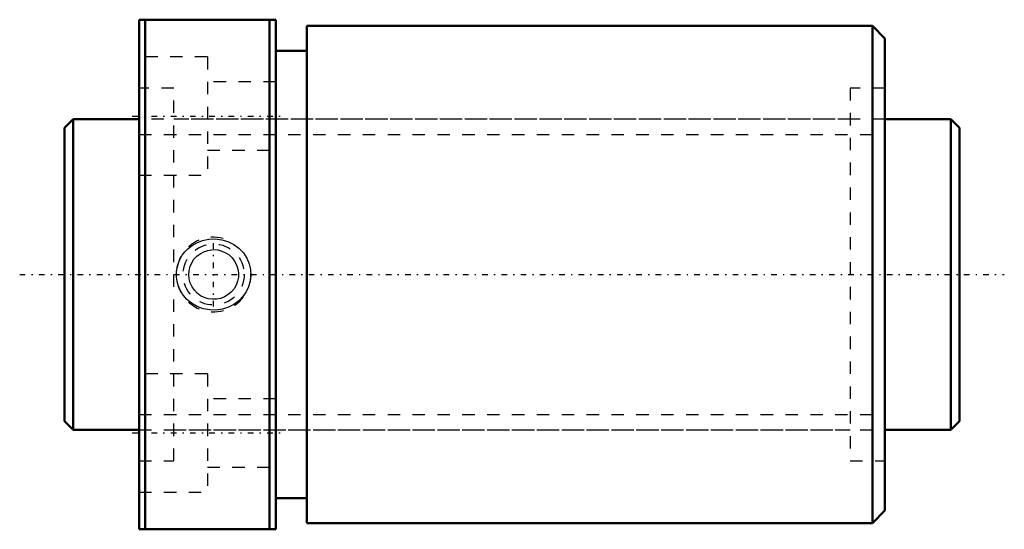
# Model space of a CAD drawing. Header units: millimetres. Extents: x -3.6 to 75.6, y -20.5 to 20.5.
import ezdxf

# ---------------------------------------------------------------- set-up
doc = ezdxf.new("R2010")
doc.units = ezdxf.units.MM
doc.linetypes.add('Center', pattern=[1.5, 0.45, -0.5, 0.05, -0.5])
doc.linetypes.add('Dashed', pattern=[2, 1, -1])
for name, color, linetype, lineweight in [('2d ConnectionPoints', 7, 'Continuous', 50), ('AM_0', 7, 'Continuous', 50), ('AM_5', 3, 'Continuous', 25), ('AM_7', 7, 'Center', 25), ('AM_9', 6, 'Dashed', 25)]:
    doc.layers.add(name, color=color, linetype=linetype, lineweight=lineweight)

# ---------------------------------------------------------------- blocks, each defined once
blk = doc.blocks.new('1_DIK_2506_4RR_Nut_0_in_DIK2506_4RRG0_72LC0_000_4')
at = {"layer": 'AM_0'}
for p, q in [((6, 20.5), (17, 20.5)), ((6, -20.5), (6, 20.5)), ((6.5, 20.5), (6.5, -20.5)), ((16.5, -20.5), (16.5, 20.5)), ((17, -20.5), (17, 20.5)), ((19.5, 20), (19.5, -20)), ((65, 20), (19.5, 20)), ((66, 19), (65, 20)), ((65, 20), (65, -20)), ((66, 19), (66, -19)), ((19.5, 18), (17, 18)), ((17, -18), (19.5, -18)), ((65, -20), (66, -19)), ((17, -20.5), (6, -20.5)), ((19.5, -20), (65, -20))]:
    blk.add_line(p, q, dxfattribs=at)
at = {"layer": 'AM_5', "linetype": 'Dashed'}
blk.add_arc((12, 0), 3, 75, 15, dxfattribs=at)
at = {"layer": 'AM_7'}
for p, q in [((5.45, 12.75), (17.55, 12.75)), ((12, -2.581), (12, 2.581)), ((5.45, -12.75), (17.55, -12.75))]:
    blk.add_line(p, q, dxfattribs=at)
at = {"layer": 'AM_9'}
for p, q in [((11.5, 17.5), (6, 17.5)), ((11.5, 17.5), (11.5, 8)), ((17, 15.5), (11.5, 15.5)), ((8.8, 15), (6, 15)), ((8.8, -15), (8.8, 15)), ((63.2, 15), (63.2, -15)), ((66, 15), (63.2, 15)), ((63.2, 12.5), (8.8, 12.5)), ((11.5, 10), (17, 10)), ((6, 8), (11.5, 8)), ((11.5, -8), (6, -8)), ((11.5, -8), (11.5, -17.5)), ((17, -10), (11.5, -10)), ((8.8, -12.5), (63.2, -12.5)), ((6, -15), (8.8, -15)), ((63.2, -15), (66, -15)), ((11.5, -15.5), (17, -15.5)), ((6, -17.5), (11.5, -17.5))]:
    blk.add_line(p, q, dxfattribs=at)
for points in [[(9.925, 2.071), (10.266, 2.341), (10.643, 2.558), (11.115, 2.741), (11.611, 2.845), (12.131, 2.866), (12.647, 2.801), (13.149, 2.65), (13.619, 2.415), (14.035, 2.107), (14.391, 1.732), (14.666, 1.314), (14.863, 0.855), (14.972, 0.391), (14.999, -0.085), (14.945, -0.544), (14.816, -0.988), (14.615, -1.404), (14.35, -1.783), (14.016, -2.124), (13.631, -2.407), (13.187, -2.634), (12.712, -2.787), (12.201, -2.862), (11.685, -2.853), (11.169, -2.756), (10.677, -2.575), (10.226, -2.313), (9.827, -1.978), (9.503, -1.589), (9.252, -1.149), (9.089, -0.693), (9.009, -0.216), (9.012, 0.249), (9.093, 0.707), (9.248, 1.141), (9.472, 1.543), (9.683, 1.821), (9.925, 2.071)], [(12, 2), (12.333, 1.972), (12.657, 1.889), (12.962, 1.753), (13.24, 1.569), (13.485, 1.339), (13.689, 1.072), (13.845, 0.771), (13.949, 0.449), (13.996, 0.117), (13.988, -0.219), (13.924, -0.546), (13.807, -0.857), (13.639, -1.146), (13.426, -1.402), (13.17, -1.622), (12.881, -1.795), (12.566, -1.918), (12.235, -1.986), (11.9, -1.997), (11.569, -1.953), (11.251, -1.854), (10.954, -1.705), (10.685, -1.507), (10.452, -1.266), (10.261, -0.987), (10.119, -0.68), (10.032, -0.355), (10, -0.019), (10.025, 0.314), (10.104, 0.638), (10.237, 0.943), (10.417, 1.223), (10.644, 1.47), (10.909, 1.676), (11.208, 1.836), (11.529, 1.944), (12, 2)]]:
    blk.add_lwpolyline(points, dxfattribs=at)
blk.add_circle((12, 0), 2.459, dxfattribs=at)
blk = doc.blocks.new('2_DIK_2506_4RR07200_Shaft_0_in_DIK2506_4RRG0_72LC0_000_4')
at = {"layer": 'AM_0'}
for p, q in [((0.7, 12.5), (0, 11.8)), ((0.7, 12.5), (0.7, -12.5)), ((6, 12.5), (0.7, 12.5)), ((71.3, 12.5), (66, 12.5)), ((72, 11.8), (71.3, 12.5)), ((71.3, 12.5), (71.3, -12.5)), ((0, 11.8), (0, -11.8)), ((72, 11.8), (72, -11.8)), ((0, -11.8), (0.7, -12.5)), ((71.3, -12.5), (72, -11.8)), ((0.7, -12.5), (6, -12.5)), ((66, -12.5), (71.3, -12.5))]:
    blk.add_line(p, q, dxfattribs=at)
at = {"layer": 'AM_5', "linetype": 'Dashed'}
for p, q in [((6, 11.273), (66, 11.273)), ((6, -11.273), (66, -11.273))]:
    blk.add_line(p, q, dxfattribs=at)
at = {"layer": 'AM_7'}
blk.add_line((-3.6, 0), (75.6, 0), dxfattribs=at)
at = {"layer": 'AM_9'}
for p, q in [((66, 12.5), (6, 12.5)), ((6, -12.5), (66, -12.5))]:
    blk.add_line(p, q, dxfattribs=at)

msp = doc.modelspace()

# ---------------------------------------------------------------- linework, layer by layer
at = {"layer": '2d ConnectionPoints'}
for p in [(0, 0), (6, 0)]:
    msp.add_point(p, dxfattribs=at)

# ---------------------------------------------------------------- block references
for name in ['1_DIK_2506_4RR_Nut_0_in_DIK2506_4RRG0_72LC0_000_4', '2_DIK_2506_4RR07200_Shaft_0_in_DIK2506_4RRG0_72LC0_000_4']:
    msp.add_blockref(name, (0, 0))

doc.saveas('drawing.dxf')
